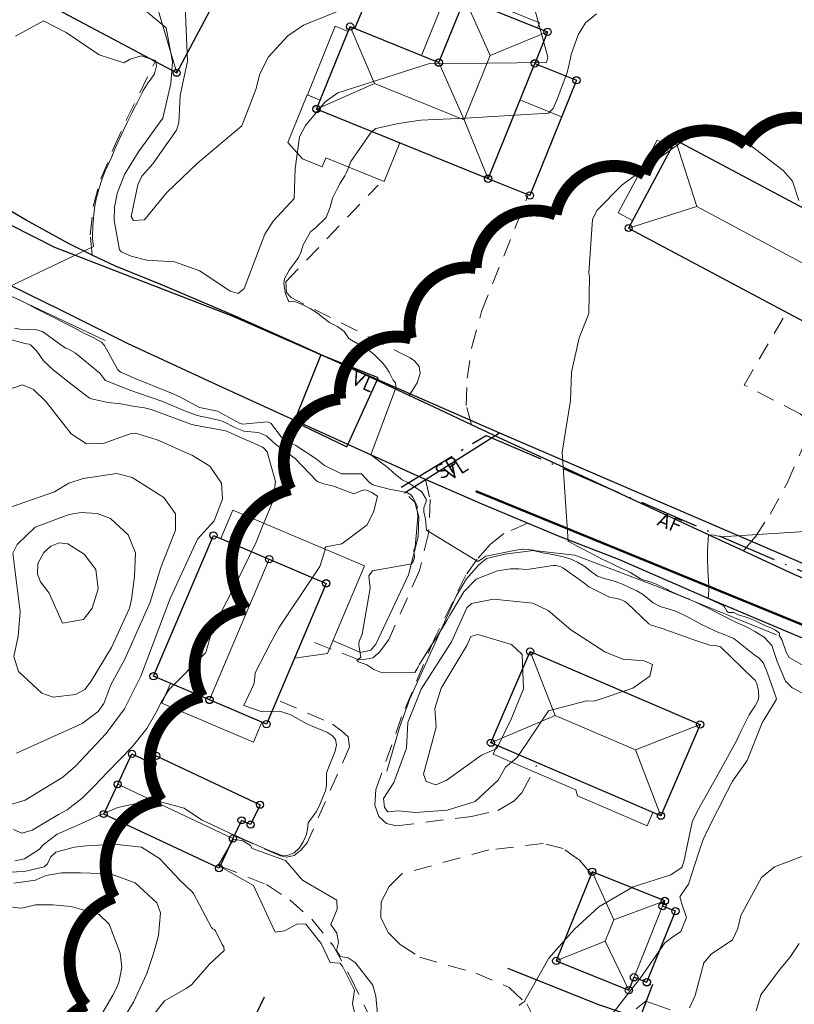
# Model space of a CAD drawing. Header units: metres. Extents: x 0 to 385757, y 0 to 6885278.
# Tile 33 of 108: x 308770 to 308835, y 6884101 to 6884184. Entities that reach past the tile are written whole.
import ezdxf

# ---------------------------------------------------------------- set-up
doc = ezdxf.new("R2010")
doc.units = ezdxf.units.M
for name, pattern in [('AvløpFelles', [7, 5, -1, 0, -1]), ('Spillvann', [7, 5, -0.9, 0.2, -0.9]), ('STVEGKANT', [2.5, 1.5, -1])]:
    doc.linetypes.add(name, pattern=pattern)
for name, color, linetype, lineweight in [('_Ny overvann', 253, 'Continuous', 50), ('K--DI---05041--TakoverbyggKant-OVERBYGG', 8, 'Continuous', 9), ('K--DI---05061--Veranda-HUSDIV', 8, 'Continuous', 9), ('K--DI---05080--Bygningslinje-HUSDIV', 8, 'Continuous', 9), ('K--DI---05081--Taksprang-HUSDIV', 8, 'Continuous', 9), ('K--DI---06002--MurLoddrett-STMUR', 8, 'STREK MED BDS208', 9), ('K--DI---07007--AnnetVegarealAvgrensning-STVEGKANT', 252, 'STVEGKANT', 20), ('K--DI---07018--Vegdekkekant-VKANT', 250, 'Continuous', 25), ('K--DI---08000--LednTraseseksjon-Avløp felles', 1, 'AvløpFelles', 25), ('K--DI---08000--LednTraseseksjon-Spillvann', 3, 'Spillvann', 25), ('K--DI---08000--LednTraseseksjon-Vann', 5, 'Continuous', 25), ('K--DI---Høydekurve-KURVE', 8, 'Continuous', 9), ('K--DI---Høydekurve-TKURVE', 7, 'Continuous', 20), ('K--DI---Mønelinje-HUSDIV', 8, 'Continuous', 9)]:
    doc.layers.add(name, color=color, linetype=linetype, lineweight=lineweight)
doc.layers.add('_Tiltak avløp Selje', color=1, linetype='Continuous', true_color=0xff0000)
doc.layers.add('K--DI---HUS_PRIKK', color=7, linetype='Continuous', true_color=0x000000)
for name, color, linetype in [('K--DI---', 7, 'Continuous'), ('K--DI---05009--TaksprangBunn', 9, 'Continuous'), ('K--DI---05014--Takkant-HUS_PRIKK', 8, 'Continuous'), ('K--DI---07535--FartsdemperAvgrensning', 9, 'Continuous'), ('K--DI---09111--KantUtsnitt', 9, 'Continuous'), ('K--DI---Gjerde', 9, 'Continuous'), ('K--DI---LednTraseseksjon-AF-Sosiinfo', 9, 'Continuous'), ('K--DI---LednTraseseksjon-SP-Sosiinfo', 9, 'Continuous'), ('K--DI---LednTraseseksjon-VL-Sosiinfo', 9, 'Continuous'), ('K--DI---VegAnnenAvgrensning', 9, 'Continuous')]:
    doc.layers.add(name, color=color, linetype=linetype)
doc.styles.add('Focus CAT', font='isocpeur.ttf')
doc.linetypes.add('STREK MED BDS208', pattern='A,3.5,[208,BDS.shx,S=128,R=0,X=0,Y=0]', length=3.5)

# ---------------------------------------------------------------- blocks, each defined once
blk = doc.blocks.new('BDS199')
at = {"layer": 'K--DI---'}
blk.add_circle((0, 0), 5, dxfattribs=at)

msp = doc.modelspace()

# ---------------------------------------------------------------- linework, layer by layer
at = {"layer": '_Ny overvann'}
msp.add_lwpolyline([(308808.6711, 6884144.1509), (308861.5072, 6884122.5599), (308880.395, 6884117.7653), (308912.1402, 6884117.6003), (308928.9253, 6884125.0507), (308974.2093, 6884066.774)], dxfattribs=at)
at = {"layer": '_Tiltak avløp Selje', "const_width": 1}
msp.add_lwpolyline([(308839.1449, 6884173.6197, 0.5205671), (308831.3096, 6884173.2348, 0.5205671), (308831.3096, 6884173.2348, 0.5205671), (308822.821, 6884170.7303, 0.5205671), (308822.821, 6884170.7303, 0.5205671), (308815.3634, 6884167.3619, 0.5205671), (308815.3634, 6884167.3619, 0.5205671), (308808.6541, 6884162.8756, 0.5205671), (308808.6541, 6884162.8756, 0.5205671), (308803.2152, 6884156.9737, 0.5205671), (308803.2152, 6884156.9737, 0.5205671), (308797.2828, 6884151.9067, 0.5205671), (308797.2828, 6884151.9067, 0.5205671), (308793.1004, 6884144.3207, 0.5205671), (308793.1004, 6884144.3207, 0.5205671), (308789.3248, 6884134.2883, 0.5205671), (308789.3248, 6884134.2883, 0.5205671), (308785.6943, 6884126.9418, 0.5205671), (308785.6943, 6884126.9418, 0.5205671), (308782.2602, 6884118.2379, 0.5205671), (308782.2602, 6884118.2379, 0.5205671), (308778.3174, 6884110.1002, 0.5205671), (308778.3174, 6884110.1002, 0.5205671), (308775.9432, 6884101.0695, 0.5205671), (308775.9432, 6884101.0695, 0.5205671), (308774.7164, 6884093.3238, 0.5205671)], format="xyb", dxfattribs=at)
at = {"layer": 'K--DI---05009--TaksprangBunn', "linetype": 'Continuous', "elevation": 31.54}
msp.add_lwpolyline([(308809.7, 6884170.36), (308813.62, 6884180.03)], dxfattribs=at)
at = {"layer": 'K--DI---05014--Takkant-HUS_PRIKK', "flags": 128}
for points, elevation in [([(308809.7, 6884170.36), (308795.31, 6884176.2), (308798.12, 6884183.11), (308805.57, 6884180.09), (308807.76, 6884185.48), (308814.69, 6884182.67), (308813.62, 6884180.03)], 34.54), ([(308813.62, 6884180.03), (308817.12, 6884178.61), (308813.2, 6884168.95), (308809.7, 6884170.36)], 31.54), ([(308821.49, 6884166.22), (308837.98, 6884157.43), (308841.91, 6884164.8), (308825.42, 6884173.6), (308821.49, 6884166.22)], 32.6), ([(308813.22, 6884130.71), (308827.48, 6884124.59), (308824.2, 6884116.95), (308809.94, 6884123.07), (308813.22, 6884130.71)], 36.13)]:
    msp.add_lwpolyline(points, dxfattribs=dict(at, elevation=elevation))
at = {"layer": 'K--DI---05014--Takkant-HUS_PRIKK'}
for points in [[(308771.13, 6884186.43, 35.13), (308770.9, 6884186, 35.13), (308783.58, 6884179.24, 35.13), (308787.98, 6884187.5, 35.13), (308782.6, 6884190.37, 35.13), (308783.21, 6884191.51, 34.58), (308776.4, 6884195.15, 34.58), (308775.79, 6884194, 35.13), (308775.3, 6884194.26, 35.13), (308774.76, 6884193.25, 35.13)], [(308781.64, 6884128.64, 36.26), (308786.66, 6884140.45, 36.26), (308791.34, 6884138.46, 39.05), (308796.12, 6884136.43, 36.16), (308791.11, 6884124.62, 36.16), (308786.33, 6884126.65, 39.05), (308781.64, 6884128.64, 36.26)], [(308789.78, 6884116.2, 34.81), (308789.02, 6884116.56, 34.81), (308788.3, 6884115.03, 35.42), (308787.13, 6884112.54, 34.32), (308777.46, 6884117.09, 34.32), (308778.63, 6884119.58, 35.42), (308779.83, 6884122.14, 34.4), (308781.55, 6884121.33, 34.4), (308781.86, 6884121.97, 34.14), (308790.57, 6884117.87, 34.14), (308789.78, 6884116.2, 34.81)], [(308824.34, 6884109.37, 32.98), (308824.52, 6884109.8, 32.98), (308818.43, 6884112.25, 32.98), (308815.42, 6884104.77, 32.98), (308821.5, 6884102.32, 32.98), (308821.94, 6884103.4, 32.98), (308823.01, 6884102.98, 32.5), (308825.41, 6884108.94, 32.5), (308824.34, 6884109.37, 32.98)]]:
    msp.add_polyline3d(points, dxfattribs=at)
at = {"layer": 'K--DI---05041--TakoverbyggKant-OVERBYGG', "elevation": 32.16, "flags": 128}
msp.add_lwpolyline([(308797.97, 6884182.7), (308796.88, 6884183.14), (308794.55, 6884177.38), (308795.62, 6884176.95), (308797.97, 6884182.7)], dxfattribs=at)
at = {"layer": 'K--DI---05061--Veranda-HUSDIV', "flags": 128}
for points, elevation in [([(308804.1, 6884180.69), (308805.57, 6884180.09), (308807.76, 6884185.48), (308813.83, 6884183.02), (308814, 6884183.43), (308806.45, 6884186.49), (308804.1, 6884180.69)], 32.06), ([(308800.97, 6884170.12), (308802.29, 6884173.37), (308795.31, 6884176.2), (308795.62, 6884176.95), (308794.52, 6884177.39), (308792.89, 6884173.39), (308794.13, 6884172.01), (308795.77, 6884171.34), (308796.08, 6884172.1), (308800.97, 6884170.12)], 32.86), ([(308812.37, 6884176.96), (308809.7, 6884170.36), (308813.2, 6884168.95), (308815.87, 6884175.54), (308812.37, 6884176.96)], 32.64), ([(308821.82, 6884166.85), (308820.62, 6884167.49), (308823.87, 6884173.58), (308825.07, 6884172.94), (308821.82, 6884166.85)], 30.02), ([(308787.28, 6884140.18), (308791.34, 6884138.46), (308796.12, 6884136.43), (308793.46, 6884130.17), (308796.23, 6884130.56), (308799.34, 6884137.89), (308788.3, 6884142.58), (308787.28, 6884140.18)], 34.79), ([(308783.05, 6884128.04), (308782.34, 6884126.38), (308790.03, 6884123.11), (308790.73, 6884124.78), (308783.05, 6884128.04)], 34.77), ([(308823.52, 6884117.23), (308823.04, 6884116.1), (308817.2, 6884118.61), (308817.05, 6884119.13), (308810.13, 6884122.1), (308810.45, 6884122.85), (308823.52, 6884117.23)], 34.66)]:
    msp.add_lwpolyline(points, dxfattribs=dict(at, elevation=elevation))
at = {"layer": 'K--DI---05080--Bygningslinje-HUSDIV', "elevation": 32.98, "flags": 128}
msp.add_lwpolyline([(308821.94, 6884103.4), (308824.34, 6884109.37)], dxfattribs=at)
at = {"layer": 'K--DI---05080--Bygningslinje-HUSDIV'}
for points in [[(308787.98, 6884187.5, 35.13), (308781.72, 6884185.54, 37.14), (308783.58, 6884179.24, 35.13)], [(308814.69, 6884182.67, 34.54), (308809.86, 6884180.69, 36.13), (308807.76, 6884185.48, 34.54)], [(308798.12, 6884183.11, 34.54), (308800.16, 6884178.34, 36.13), (308795.31, 6884176.2, 34.54)], [(308809.7, 6884170.36, 34.54), (308807.68, 6884175.29, 36.13), (308805.57, 6884180.09, 34.54)], [(308825.42, 6884173.6, 32.6), (308827.21, 6884168.02, 34.37), (308821.49, 6884166.22, 32.6)], [(308813.22, 6884130.71, 36.13), (308815.32, 6884125.36, 38.02), (308809.94, 6884123.07, 36.13)], [(308824.2, 6884116.95, 36.13), (308822.05, 6884122.47, 38.02), (308827.48, 6884124.59, 36.13)], [(308824.52, 6884109.8, 32.98), (308820.26, 6884108.23, 34.4), (308818.43, 6884112.25, 32.98)], [(308815.42, 6884104.77, 32.98), (308819.53, 6884106.42, 34.4), (308821.5, 6884102.32, 32.98)]]:
    msp.add_polyline3d(points, dxfattribs=at)
at = {"layer": 'K--DI---05081--Taksprang-HUSDIV', "elevation": 34.54, "flags": 128}
msp.add_lwpolyline([(308813.62, 6884180.03), (308809.7, 6884170.36)], dxfattribs=at)
at = {"layer": 'K--DI---06002--MurLoddrett-STMUR'}
for points in [[(308777.58, 6884156.78, 30.87), (308770.06, 6884160.33, 31.02), (308767.36, 6884161.44, 31.14), (308765.75, 6884161.75, 31.18), (308764, 6884161.79, 31.23), (308762.4, 6884161.55, 31.3), (308760.33, 6884161.1, 31.36)], [(308796.68, 6884131.63, 31.95), (308799.01, 6884130.63, 31.77), (308799.85, 6884130.83, 31.7), (308800.28, 6884131.32, 31.72), (308803.02, 6884137.14, 31.38), (308803.83, 6884140.34, 31.25), (308803.89, 6884142.01, 31.24), (308803.55, 6884143.23, 31.37), (308803.06, 6884143.72, 31.44)], [(308833.9, 6884132.12, 28.64), (308823.82, 6884136.19, 29.16), (308816.97, 6884138.8, 29.57), (308813.52, 6884139.18, 30.01), (308811.09, 6884138.88, 30.27), (308809.56, 6884138.52, 30.46), (308808.93, 6884137.98, 30.63)], [(308808.93, 6884137.98, 30.63), (308807.88, 6884136.82, 30.96), (308807.04, 6884135.4, 31.25), (308805, 6884130.87, 31.69), (308803.14, 6884126.76, 32.04), (308802.27, 6884124.35, 32.28), (308801.2, 6884120.69, 32.32)]]:
    msp.add_polyline3d(points, dxfattribs=at)
at = {"layer": 'K--DI---07007--AnnetVegarealAvgrensning-STVEGKANT'}
for points in [[(308776.5, 6884163.96, 29.91), (308776.33, 6884165.64, 29.92), (308776.57, 6884168.04, 29.96), (308777.22, 6884170.34, 29.96), (308778.3, 6884172.96, 29.95), (308779.37, 6884175.31, 29.95), (308781.75, 6884180.14, 29.95)], [(308803.07, 6884152.19, 29.9), (308803.76, 6884153.24, 29.87), (308803.99, 6884154.02, 29.86), (308803.93, 6884154.61, 29.86), (308803.52, 6884155.08, 29.86), (308803.17, 6884155.33, 29.86), (308793.19, 6884160.39, 29.91), (308792.78, 6884160.83, 29.91), (308792.73, 6884161.71, 29.91), (308800.47, 6884169.81, 29.59)], [(308808.31, 6884149.73, 29.48), (308807.87, 6884151.34, 29.48), (308807.94, 6884153.64, 29.41), (308808.34, 6884156.25, 29.42), (308809.15, 6884159.23, 29.42), (308813.07, 6884169, 29.32)], [(308831.11, 6884139.15, 27.78), (308832.09, 6884140.3, 27.92), (308833.37, 6884142.24, 28.02), (308834.78, 6884144.82, 28.14), (308836.64, 6884149.09, 28.51), (308836.61, 6884149.81, 28.67), (308836.36, 6884150.24, 28.7), (308835.87, 6884150.65, 28.71), (308831.19, 6884153.05, 28.81), (308834.73, 6884159.16, 28.79)], [(308804.46, 6884145.14, 29.68), (308804.85, 6884143.45, 29.67), (308804.71, 6884140.61, 29.76), (308803.94, 6884137.5, 29.88), (308801.38, 6884131.72, 30.38), (308800.6, 6884130.66, 30.56), (308800.04, 6884130.18, 30.85), (308799.42, 6884130.07, 30.97), (308798.86, 6884130.02, 30.98), (308795, 6884131.52, 31.07)], [(308813, 6884141.49, 29.16), (308811.02, 6884140.6, 29.25), (308809.86, 6884139.68, 29.33), (308808.79, 6884138.45, 29.41), (308807.84, 6884137.12, 29.53), (308805.26, 6884131.92, 30.2), (308802.45, 6884125.25, 31.17), (308800.28, 6884119.14, 31.57), (308800.19, 6884117.82, 31.67), (308800.53, 6884116.89, 31.76), (308801.19, 6884116.29, 31.77), (308801.99, 6884116.09, 31.79), (308808.3, 6884116.89, 31.63), (308810.51, 6884117.38, 31.49), (308811.82, 6884118.14, 31.38), (308812.52, 6884118.86, 31.3), (308813.75, 6884121.15, 31.16)], [(308792.25, 6884126.56, 31.54), (308796.66, 6884124.63, 31.58), (308797.41, 6884124.07, 31.62), (308797.95, 6884123.56, 31.62), (308798.08, 6884122.72, 31.62), (308794.53, 6884114.68, 31.85), (308793.98, 6884114.07, 31.91), (308793.42, 6884113.61, 31.96), (308792.81, 6884113.48, 31.99), (308792.29, 6884113.59, 31.99), (308788.41, 6884115.26, 31.99)], [(308818.35, 6884112.07, 31.17), (308817.36, 6884113.23, 31.16), (308816, 6884114.19, 31.14), (308814.32, 6884114.61, 31.07), (308809.77, 6884114.08, 31.1), (308802.46, 6884112.07, 31.35), (308801.39, 6884111.02, 31.56), (308800.74, 6884109.73, 31.6), (308800.7, 6884108.41, 31.61), (308801.33, 6884107.16, 31.66), (308802.32, 6884106.16, 31.75), (308803.97, 6884105.08, 31.75), (308808.66, 6884103.75, 31.55), (308811.47, 6884102.55, 31.3), (308812.94, 6884101.17, 30.96), (308814.08, 6884098.87, 30.38), (308814.64, 6884095.76, 29.94), (308814.65, 6884091.17, 29.34), (308813.91, 6884083.28, 29.34)], [(308787.22, 6884112.73, 32.04), (308791.11, 6884111.18, 32.08), (308793.06, 6884109.89, 32.1), (308794.92, 6884108.26, 32.09), (308796.7, 6884106.06, 32.09), (308798.21, 6884103.31, 32.08), (308799.72, 6884100.21, 32.07), (308800.04, 6884098.8, 31.99), (308800.17, 6884097.27, 32), (308800.06, 6884096.55, 32)]]:
    msp.add_polyline3d(points, dxfattribs=at)
at = {"layer": 'K--DI---07018--Vegdekkekant-VKANT'}
for points in [[(308803.07, 6884152.19, 29.9), (308799.4, 6884153.91, 30.22), (308794.06, 6884156.35, 30.37), (308788.23, 6884158.93, 30.37), (308782.39, 6884161.43, 30.37), (308778.45, 6884163.02, 30.04), (308776.5, 6884163.96, 29.91)], [(308804.46, 6884145.14, 29.68), (308804.07, 6884145.3, 29.71), (308798.19, 6884147.97, 30.11), (308792.25, 6884150.65, 30.34), (308786.99, 6884153.05, 30.37), (308779.45, 6884156.54, 30.4), (308773.91, 6884159.3, 30.3), (308769.64, 6884161.4, 29.93)], [(308831.11, 6884139.15, 27.78), (308829.64, 6884139.82, 27.88), (308822.48, 6884143.16, 28.47), (308816.05, 6884146.14, 28.91), (308811, 6884148.47, 29.28), (308808.31, 6884149.73, 29.48)], [(308874.21, 6884119.46, 23.84), (308872.99, 6884119.74, 23.92), (308866.25, 6884121.39, 24.5), (308860.37, 6884122.77, 25.14), (308854.9, 6884124.45, 25.77), (308848.87, 6884126.61, 26.33), (308842.37, 6884129.2, 26.75), (308835.41, 6884132.12, 27.34), (308827.85, 6884135.3, 28.03), (308820.67, 6884138.43, 28.47), (308815.61, 6884140.4, 29.01), (308813, 6884141.49, 29.16)]]:
    msp.add_polyline3d(points, dxfattribs=at)
at = {"layer": 'K--DI---07535--FartsdemperAvgrensning'}
msp.add_polyline3d([(308795.6694, 6884155.6002, 30.35), (308793.4394, 6884149.9902, 30.5), (308797.8394, 6884147.8902, 30.32), (308800.4794, 6884153.6602, 30.2), (308795.6694, 6884155.6002, 30.35)], dxfattribs=at)
at = {"layer": 'K--DI---07535--FartsdemperAvgrensning', "linetype": 'Continuous'}
msp.add_polyline3d([(308795.67, 6884155.6, 30.35), (308793.44, 6884149.99, 30.5), (308797.84, 6884147.89, 30.32), (308800.48, 6884153.66, 30.2), (308795.67, 6884155.6, 30.35)], dxfattribs=at)
at = {"layer": 'K--DI---08000--LednTraseseksjon-Avløp felles'}
msp.add_lwpolyline([(308809.53, 6884148.84), (308840.8, 6884135.38)], dxfattribs=at)
at = {"layer": 'K--DI---08000--LednTraseseksjon-Spillvann'}
msp.add_polyline3d([(308802.41, 6884144.5, 30.45), (308809.53, 6884148.84, 29.74)], dxfattribs=at)
at = {"layer": 'K--DI---08000--LednTraseseksjon-Vann'}
for points in [[(308751.67, 6884184.31), (308754, 6884179.98), (308757.01, 6884175.35), (308760.08, 6884172.18), (308765.74, 6884168.46), (308773.34, 6884164.63), (308788.29, 6884158.83)], [(308788.29, 6884158.83), (308810.66, 6884149.05)], [(308802.68, 6884144.03), (308810.66, 6884149.05)], [(308810.66, 6884149.05), (308862.96, 6884126.54), (308876.2, 6884122.72), (308888.9, 6884119.81), (308904.91, 6884118.09), (308922.43, 6884121.29), (308930.72, 6884125.51), (308932.54, 6884127.23)]]:
    msp.add_lwpolyline(points, dxfattribs=at)
at = {"layer": 'K--DI---09111--KantUtsnitt', "linetype": 'Continuous'}
for points in [[(308776.5, 6884163.96, 29.91), (308774.55, 6884164.9, 29.78), (308770.95, 6884166.87, 29.77), (308766.93, 6884169.24, 29.58), (308763.82, 6884171.11, 29.35), (308762.5, 6884172, 29.22)], [(308803.07, 6884152.19, 29.9), (308799.4, 6884153.91, 30.22), (308794.06, 6884156.35, 30.37), (308788.23, 6884158.93, 30.37), (308782.39, 6884161.43, 30.37), (308778.45, 6884163.02, 30.04), (308776.5, 6884163.96, 29.91)], [(308804.46, 6884145.14, 29.68), (308804.07, 6884145.3, 29.71), (308798.19, 6884147.97, 30.11), (308792.25, 6884150.65, 30.34), (308786.99, 6884153.05, 30.37), (308779.45, 6884156.54, 30.4), (308773.91, 6884159.3, 30.3), (308769.64, 6884161.4, 29.93)], [(308808.31, 6884149.73, 29.48), (308805.59, 6884151.01, 29.68), (308803.07, 6884152.19, 29.9)], [(308831.11, 6884139.15, 27.78), (308829.64, 6884139.82, 27.88), (308822.48, 6884143.16, 28.47), (308816.05, 6884146.14, 28.91), (308811, 6884148.47, 29.28), (308808.31, 6884149.73, 29.48)], [(308813, 6884141.49, 29.16), (308809.2, 6884143.06, 29.37), (308804.46, 6884145.14, 29.68)], [(308874.21, 6884119.46, 23.84), (308872.99, 6884119.74, 23.92), (308866.25, 6884121.39, 24.5), (308860.37, 6884122.77, 25.14), (308854.9, 6884124.45, 25.77), (308848.87, 6884126.61, 26.33), (308842.37, 6884129.2, 26.75), (308835.41, 6884132.12, 27.34), (308827.85, 6884135.3, 28.03), (308820.67, 6884138.43, 28.47), (308815.61, 6884140.4, 29.01), (308813, 6884141.49, 29.16)], [(308831.11, 6884139.15, 27.78), (308835.34, 6884137.21, 27.48), (308836.41, 6884136.76, 27.42)]]:
    msp.add_polyline3d(points, dxfattribs=at)
at = {"layer": 'K--DI---Gjerde', "linetype": 'Continuous'}
for points in [[(308798.53, 6884182.94, 33.01), (308800.84, 6884188.48, 32.92)], [(308811.33, 6884104.16, 32.15), (308818.95, 6884101.11, 31.55), (308822.43, 6884099.94, 30.35), (308823.53, 6884102.81, 30.42)], [(308791.56, 6884086.86, 31.55), (308784.49, 6884088.31, 31.94), (308785.94, 6884091.35, 32.79), (308790.95, 6884101.75, 33.05)]]:
    msp.add_polyline3d(points, dxfattribs=at)
at = {"layer": 'K--DI---Høydekurve-KURVE', "flags": 128}
for points, elevation in [([(308799.43, 6884185.36), (308794.23, 6884183.24), (308792.91, 6884182.35), (308791.27, 6884180.57), (308790.55, 6884179.14), (308790.22, 6884177.83), (308789.05, 6884174.79), (308785.32, 6884171.65), (308782.73, 6884169.18), (308780.87, 6884166.92), (308779.96, 6884166.85), (308779.77, 6884167.18), (308780.31, 6884169.83), (308780.65, 6884170.57), (308781.58, 6884171.61), (308783.57, 6884174.43), (308783.76, 6884175.03), (308783.88, 6884177.34), (308784.48, 6884180.2), (308784.18, 6884187.53)], 32), ([(308813.45, 6884185.17), (308814.72, 6884180.55), (308814.6, 6884180.1), (308804.69, 6884179.98), (308797.09, 6884177.57), (308796.02, 6884176.79), (308794.37, 6884174.81), (308793.89, 6884173.86), (308793.53, 6884171.2), (308793.42, 6884168.7), (308791.66, 6884166.81), (308790.98, 6884165.71), (308789.25, 6884161.15), (308788.73, 6884160.73), (308788.07, 6884160.94), (308785.51, 6884162.62), (308783.39, 6884163.4), (308781.08, 6884163.53), (308779.76, 6884163.86), (308778.95, 6884164.22), (308778.78, 6884164.39), (308778.33, 6884166.86), (308778.36, 6884167.96), (308778.6, 6884169.12), (308779.21, 6884170.71), (308780.39, 6884172.62), (308782.42, 6884175.43), (308783.1, 6884178.34), (308783.23, 6884180.17), (308782.69, 6884183), (308779.6, 6884185.6)], 31), ([(308835.76, 6884168.54), (308835.22, 6884170.15), (308834.45, 6884171.04), (308831.44, 6884173.36), (308829.19, 6884174.51), (308828.26, 6884174.45), (308825.97, 6884173.48), (308820.95, 6884169.83), (308818.82, 6884167.68), (308818.47, 6884166.94), (308818.16, 6884162.47), (308818.2, 6884162.14), (308818.16, 6884159.05), (308817.33, 6884157.01), (308816.69, 6884154.15), (308816.61, 6884151.77), (308815.9, 6884147.44), (308816.42, 6884139.95), (308816.52, 6884139.9), (308817.22, 6884139.52), (308817.78, 6884139.23), (308818.03, 6884139.1), (308818.53, 6884138.85), (308818.85, 6884138.68), (308819.28, 6884138.47), (308819.68, 6884138.27), (308820.05, 6884138.09), (308820.5, 6884137.87), (308820.84, 6884137.71), (308821.36, 6884137.47), (308821.65, 6884137.33), (308822.18, 6884137.01), (308822.47, 6884136.81), (308822.84, 6884136.67), (308823.02, 6884136.63), (308823.74, 6884136.39), (308823.9, 6884136.31), (308824.68, 6884135.95), (308824.78, 6884135.88), (308824.91, 6884135.8), (308825.57, 6884135.52), (308825.67, 6884135.48), (308826.56, 6884135.1), (308826.58, 6884135.09), (308826.94, 6884134.93), (308827.45, 6884134.68), (308828.26, 6884134.28), (308828.54, 6884134.14), (308829.35, 6884133.74), (308830.04, 6884133.39), (308830.64, 6884133.09), (308831.23, 6884132.83), (308831.67, 6884132.62), (308832.06, 6884132.39), (308832.85, 6884131.93), (308833.49, 6884131.21), (308833.95, 6884129.87), (308834.65, 6884128.24), (308835.21, 6884127.67), (308836.17, 6884127.16)], 29), ([(308770.07, 6884160.34), (308770.9, 6884159.94), (308771.7, 6884159.51), (308772.48, 6884159.11), (308772.54, 6884159.09)], 31), ([(308772.54, 6884159.09), (308773.34, 6884158.69), (308773.43, 6884158.64), (308774.24, 6884158.23), (308775.03, 6884157.82), (308775.8, 6884157.42), (308776.56, 6884157.04), (308777.27, 6884156.65), (308777.52, 6884156.38), (308778.65, 6884154.33), (308778.86, 6884154.13), (308779.6, 6884153.82), (308779.83, 6884153.73), (308783.15, 6884152.39), (308783.84, 6884152.06), (308785.49, 6884151.18), (308785.92, 6884151.08), (308787.01, 6884150.86), (308788.84, 6884149.87), (308789.09, 6884149.79), (308791.19, 6884149.96), (308791.47, 6884149.85), (308792.33, 6884148.71), (308792.69, 6884148.43), (308793.58, 6884148), (308795.28, 6884146.86), (308795.97, 6884146.3), (308797.4, 6884145.6), (308798.43, 6884145.61), (308799.08, 6884145.6), (308799.72, 6884144.91), (308800.04, 6884144.69), (308801.41, 6884144.33), (308802.87, 6884144.04), (308803.22, 6884143.84), (308803.38, 6884143.65), (308803.75, 6884142.93), (308803.74, 6884142.74), (308803.73, 6884142.62), (308803.79, 6884142.37), (308803.82, 6884142), (308803.59, 6884139.47), (308803.46, 6884139.22), (308803.51, 6884138.97), (308803.53, 6884138.61), (308803.41, 6884138.26), (308803.28, 6884138.07), (308800.01, 6884137.48), (308799.69, 6884137.05), (308799.8, 6884136.04), (308799.14, 6884132.18), (308798.89, 6884131.59), (308798.85, 6884131.28), (308799.02, 6884130.22), (308798.79, 6884130.06), (308798.69, 6884130.02), (308798.8, 6884129.86), (308798.92, 6884129.83), (308799.52, 6884129.59), (308800.11, 6884129.21), (308800.82, 6884128.94), (308803.56, 6884128.95), (308803.81, 6884129.38), (308803.95, 6884129.65), (308804.99, 6884131.3), (308805.33, 6884131.83), (308806.25, 6884133.32), (308806.49, 6884133.77), (308807.67, 6884135.72), (308808.7, 6884136.78), (308810.49, 6884137.48), (308811.57, 6884137.64), (308811.94, 6884137.65), (308812.28, 6884137.64), (308812.58, 6884137.63), (308812.84, 6884137.6), (308813.15, 6884137.61), (308815.15, 6884137.93), (308815.38, 6884137.92), (308815.61, 6884137.87), (308815.8, 6884137.82), (308815.97, 6884137.73), (308817.81, 6884136.41), (308818, 6884136.24), (308818.15, 6884136.13), (308818.31, 6884136.05), (308819.87, 6884135.27), (308820.49, 6884135.16), (308820.73, 6884135.11), (308820.95, 6884135.01), (308821.16, 6884134.91), (308821.34, 6884134.79), (308823.19, 6884133.04), (308823.38, 6884132.92), (308824.31, 6884132.65), (308826.79, 6884131.75), (308828.29, 6884131.26), (308828.76, 6884131.23), (308829.18, 6884131.12), (308831.94, 6884128.45), (308832.05, 6884128.37), (308832.14, 6884128.26), (308832.21, 6884128.08), (308832.34, 6884127.59), (308832.41, 6884126.94), (308832.36, 6884126.64), (308832.09, 6884126.15), (308831.6, 6884125.4), (308830.9, 6884124), (308830.57, 6884123.27), (308830.38, 6884122.92), (308829.03, 6884120.5), (308827.39, 6884117.56), (308826.92, 6884116.68), (308826.82, 6884116.41), (308826.12, 6884113.09), (308825.99, 6884112.68), (308825.97, 6884112.62), (308825.03, 6884111.99), (308821.87, 6884110.98), (308819, 6884109.31), (308816.95, 6884107.43), (308814.8, 6884105), (308812.79, 6884101.45), (308812.76, 6884101.34), (308812.67, 6884101.32), (308812.54, 6884101.23), (308812.3, 6884101.03)], 31), ([(308769.97, 6884157.83), (308770.42, 6884157.74), (308771.82, 6884157.7), (308772.31, 6884157.55), (308774.07, 6884156.3), (308774.29, 6884156.16), (308774.5, 6884156.06), (308774.71, 6884155.95), (308774.9, 6884155.85), (308775.08, 6884155.74), (308777.14, 6884154.04), (308777.54, 6884153.5), (308777.61, 6884153.43), (308779.74, 6884152.59), (308780.38, 6884152.38), (308782.32, 6884151.71), (308784.33, 6884150.88), (308785.31, 6884150.49), (308786.76, 6884150.19), (308787.43, 6884150.02), (308788.5, 6884149.46), (308789.22, 6884149.19), (308790.42, 6884149.09), (308791.1, 6884148.8), (308791.66, 6884148.27), (308792.72, 6884147.43), (308793.01, 6884147.26), (308793.51, 6884146.89), (308795.35, 6884144.98), (308795.88, 6884144.77), (308796.66, 6884144.62), (308798.44, 6884143.94), (308799.26, 6884144.28), (308799.5, 6884144.23), (308799.95, 6884144.04), (308800.42, 6884143.75), (308800.12, 6884142.47), (308799.56, 6884141.33), (308797.42, 6884139.75), (308796.08, 6884139.49), (308796.01, 6884139.41), (308796.02, 6884139.23), (308795.6, 6884137.84), (308795.02, 6884137.01), (308792.16, 6884132.7), (308791.48, 6884131.47), (308790.17, 6884128.92), (308790.1, 6884128.28), (308790.05, 6884127.98), (308789.22, 6884126.2), (308790.75, 6884125.65), (308792.19, 6884125.7), (308792.39, 6884125.66), (308792.63, 6884125.58), (308793.1, 6884125.42), (308794.45, 6884124.69), (308794.94, 6884124.45), (308795.41, 6884124.26), (308795.75, 6884124.13), (308796.22, 6884123.92), (308796.66, 6884123.64), (308796.91, 6884123.35), (308796.99, 6884122.9), (308796.87, 6884122.36), (308796.66, 6884121.79), (308796.42, 6884121.28), (308796.14, 6884120.51), (308796.15, 6884119.5), (308796.06, 6884119.04), (308795.82, 6884118.44), (308795.56, 6884117.8), (308795.28, 6884117.28), (308794.62, 6884116.35), (308794.54, 6884115.81), (308794.46, 6884115.36), (308794.19, 6884114.76), (308793.87, 6884114.26), (308793.43, 6884113.84), (308792.87, 6884113.6), (308792.34, 6884113.65), (308791.56, 6884113.95), (308791.52, 6884113.96), (308790.76, 6884114.29), (308790, 6884114.62), (308789.24, 6884114.95), (308788.5, 6884115.28), (308788.4, 6884115.31), (308785.66, 6884116.6), (308784.21, 6884117.59), (308781.62, 6884118.28), (308778.65, 6884117.64), (308776.98, 6884116.94), (308775.86, 6884116.41), (308773.54, 6884115.41), (308772.37, 6884114.52), (308772.07, 6884114.15), (308770.8, 6884113.34), (308770.01, 6884113.17)], 32), ([(308769.42, 6884156.94), (308770.84, 6884156.54)], 33), ([(308770.84, 6884156.54), (308771.19, 6884156.48), (308771.31, 6884156.44), (308771.86, 6884155.91), (308772.41, 6884155.1), (308773.21, 6884154.32), (308774.8, 6884153.07), (308776.28, 6884151.96), (308776.42, 6884151.89), (308777.79, 6884151.6), (308778.9, 6884151.48), (308779.9, 6884151.29), (308780.89, 6884151.14), (308781.45, 6884151.01), (308784.77, 6884149.79), (308785.1, 6884149.69), (308787.66, 6884149.22), (308787.85, 6884149.17), (308788.14, 6884149.03), (308789.37, 6884148.45), (308789.74, 6884148.32), (308790.77, 6884147.86), (308790.9, 6884147.76), (308791.16, 6884147.45), (308791.51, 6884146.26), (308791.86, 6884144.97), (308791.65, 6884143.3), (308790.93, 6884141.55), (308790.67, 6884140.95), (308790.24, 6884139.89), (308788.57, 6884136.45), (308787.01, 6884133.44), (308786.47, 6884132.23), (308786.05, 6884130.72), (308785.99, 6884130.6), (308782.91, 6884127.51), (308782.3, 6884126.5), (308781.84, 6884125.57), (308781.08, 6884124.27), (308779.85, 6884122.72), (308777.77, 6884120.61), (308776.68, 6884119.44), (308775.66, 6884118.43), (308774.39, 6884117.45), (308773.66, 6884117.04), (308771.6, 6884115.82), (308771.48, 6884115.74), (308770.59, 6884115.48), (308769.89, 6884115.8)], 33), ([(308768.32, 6884152.32), (308770.66, 6884153.07), (308771.57, 6884152.67), (308772.63, 6884151.65), (308774.74, 6884148.96), (308776.01, 6884148.13), (308777.41, 6884148.16), (308779.67, 6884148.98), (308780.13, 6884149.02), (308781.95, 6884148.45), (308784.91, 6884147.14), (308786.37, 6884146.26)], 34), ([(308786.37, 6884146.26), (308787.33, 6884144.82), (308787.42, 6884143.5), (308786.71, 6884141.66), (308785.32, 6884140.13), (308783.04, 6884135.17), (308780.57, 6884128.65), (308779.2, 6884125.92), (308777.66, 6884123.84), (308775.1, 6884121.09), (308774.03, 6884120.17), (308770.86, 6884118.26), (308769.27, 6884117.78)], 34), ([(308776.91, 6884142.29), (308778.04, 6884141.87), (308779.52, 6884140.51), (308780.13, 6884138.98), (308780.04, 6884137), (308779.8, 6884135.09), (308779.61, 6884134.34), (308778.11, 6884131.05), (308776.35, 6884128.14), (308775.87, 6884127.54), (308775.1, 6884127.11), (308773.23, 6884126.88), (308772.27, 6884127.23), (308770.3, 6884129.03), (308769.92, 6884130.3), (308770.27, 6884131.99), (308770.46, 6884134.04), (308769.83, 6884138.96), (308770.21, 6884139.68), (308771.71, 6884141.15), (308774.55, 6884142.21), (308775.56, 6884142.36), (308776.91, 6884142.29)], 36), ([(308837.59, 6884140.86), (308829.25, 6884140.32), (308828.66, 6884140.46), (308828.19, 6884140.5), (308828.09, 6884139.22), (308828.09, 6884138.56), (308828.13, 6884137.5), (308828.21, 6884136.2), (308828.21, 6884135.9), (308828.17, 6884135.17), (308828.68, 6884134.92), (308829.41, 6884134.56), (308829.49, 6884134.48), (308829.73, 6884134.1), (308829.82, 6884134.01), (308829.87, 6884133.99), (308830.32, 6884133.99), (308830.63, 6884133.81), (308830.75, 6884133.75), (308831.19, 6884133.66), (308831.78, 6884133.44), (308832.06, 6884133.31), (308832.59, 6884133.06), (308832.92, 6884132.91), (308833.42, 6884132.69), (308833.81, 6884132.51), (308834.13, 6884132.24), (308834.11, 6884132.06), (308834.34, 6884131.71), (308834.71, 6884130.65), (308834.95, 6884130.21), (308836.53, 6884129.33)], 28), ([(308774.45, 6884139.73), (308775.83, 6884138.87), (308776.81, 6884137.58), (308776.98, 6884135.97), (308776.5, 6884134.36), (308775.75, 6884133.41), (308773.99, 6884133.1), (308772.89, 6884135.61), (308772.15, 6884136.55), (308771.91, 6884137.19), (308771.94, 6884138.09), (308772.43, 6884139.02), (308773.03, 6884139.56), (308773.73, 6884139.82), (308774.45, 6884139.73)], 37), ([(308822.79, 6884129.94), (308823.48, 6884129.64), (308823.26, 6884128.64), (308821.85, 6884127.64), (308818.59, 6884126.55), (308817.94, 6884126.58), (308814.77, 6884125.73), (308812.14, 6884121.84), (308811.17, 6884121.03), (308810.55, 6884119.93), (308808.62, 6884118.14), (308806.26, 6884117.4), (308803.62, 6884117.21), (308802.15, 6884117.35), (308801.3, 6884117.27), (308801, 6884117.64), (308800.92, 6884118.39), (308801.78, 6884119.72), (308802.86, 6884122.6), (308802.98, 6884124.76), (308804.09, 6884127.56), (308806.64, 6884131.52), (308807.93, 6884134.39), (308808.3, 6884134.74), (308810.16, 6884135.11), (308813.45, 6884134.78), (308814.75, 6884134.14), (308816.65, 6884132.53), (308819.48, 6884130.68), (308820.99, 6884130.08), (308822.79, 6884129.94)], 32), ([(308807.91, 6884131.22), (308808.26, 6884131.97), (308808.83, 6884132.14), (308811.66, 6884131.31), (308812.57, 6884130.46), (308812.67, 6884127.59), (308811.64, 6884125.03), (308810.42, 6884122.58), (308809.16, 6884122.02), (308806.17, 6884119.89), (308805.32, 6884119.55), (308804.51, 6884119.83), (308804.27, 6884120.43), (308805.33, 6884124.36), (308805.24, 6884125.93), (308805.75, 6884127.63), (308807.91, 6884131.22)], 33), ([(308781.56, 6884100.15), (308782.57, 6884101.44), (308784.38, 6884102.47), (308784.82, 6884102.78), (308786.34, 6884104.51), (308787.56, 6884105.66), (308787.52, 6884105.94), (308787.38, 6884106.16), (308786.84, 6884107.3), (308786.75, 6884107.4), (308786.62, 6884107.46), (308786.51, 6884107.58), (308785, 6884110.42), (308784.87, 6884110.57), (308783.85, 6884111.53), (308782.13, 6884113.35), (308780.62, 6884114.31), (308778.6, 6884114.53), (308776.24, 6884114.45), (308774.99, 6884114.32), (308773.43, 6884113.88), (308773, 6884113.46), (308772.74, 6884112.92), (308772.45, 6884112.66), (308770.93, 6884112.31), (308769.75, 6884112.22)], 31), ([(308798.5, 6884100.44), (308798.33, 6884101.17), (308798.48, 6884102.31), (308797.49, 6884104.34), (308797.27, 6884104.58), (308796.46, 6884104.65), (308795.71, 6884106.24), (308794.4, 6884107.85), (308793.72, 6884107.87), (308792.62, 6884107.3), (308791.84, 6884107.19), (308790.01, 6884111.1), (308787.07, 6884112.76), (308788.34, 6884114.97)], 32), ([(308788.34, 6884114.97), (308789.14, 6884114.85), (308789.77, 6884114.44), (308789.9, 6884114.19), (308792.7, 6884113.19), (308794.13, 6884111.55), (308797.01, 6884109.87), (308797.04, 6884109.12), (308796.51, 6884107.83), (308797, 6884107.11), (308797.16, 6884106.33), (308796.99, 6884105.66), (308797.29, 6884105.14), (308797.97, 6884105.02), (308798.54, 6884104.64), (308800.02, 6884102.73), (308800.29, 6884101.83), (308800.42, 6884100.31)], 32), ([(308836.75, 6884113.81), (308833.71, 6884112.65), (308832.63, 6884111.78), (308830.9, 6884108.57), (308830.66, 6884107.5), (308830.2, 6884106.54), (308828.41, 6884105.35), (308827.8, 6884104.61), (308827.08, 6884101.88), (308826.59, 6884100.85)], 29), ([(308777.36, 6884100.42), (308778.21, 6884101.91), (308778.49, 6884102.42), (308778.72, 6884102.97), (308778.98, 6884104.22), (308778.83, 6884105.42), (308778.52, 6884106.23), (308777.91, 6884107.85), (308777.08, 6884108.66), (308774.73, 6884109.33), (308773.2, 6884109.48), (308771.75, 6884109.48), (308770.7, 6884109.23), (308770.45, 6884109.2), (308769.26, 6884109.36)], 29), ([(308835.78, 6884106.24), (308835.02, 6884105.06), (308834.13, 6884104.02), (308832.58, 6884101.94), (308832.19, 6884100.6)], 28), ([(308824.96, 6884100.68), (308822.94, 6884101.4), (308822.11, 6884100.75)], 29)]:
    msp.add_lwpolyline(points, dxfattribs=dict(at, elevation=elevation))
at = {"layer": 'K--DI---Høydekurve-TKURVE', "flags": 128}
for points, elevation in [([(308818.79, 6884184.19), (308817.86, 6884183.44), (308817.26, 6884182.42), (308816.66, 6884180.78), (308816.46, 6884179.81), (308816.31, 6884179.17), (308815.5, 6884177.02), (308815.15, 6884176.23), (308814.78, 6884175.85), (308807.81, 6884175.42), (308804.05, 6884175.27), (308803.1, 6884175.13), (308802.19, 6884175), (308800.29, 6884174.56), (308799.88, 6884174.26), (308798.2, 6884171.79), (308797.82, 6884170.88), (308797.69, 6884170.59), (308797.5, 6884170.3), (308797.29, 6884169.97), (308797.08, 6884169.57), (308796.66, 6884168.72), (308796.45, 6884167.96), (308796.12, 6884167.1), (308795.24, 6884166.28), (308794.8, 6884165.9), (308794.18, 6884164.82), (308794, 6884164.17), (308793.81, 6884163.75), (308793.43, 6884163.25), (308793.02, 6884162.7), (308792.61, 6884161.97), (308792.56, 6884161.59), (308792.68, 6884160.83), (308792.8, 6884160.5), (308792.98, 6884160.02), (308793.24, 6884160.07), (308793.4, 6884160.08), (308794.04, 6884159.85), (308794.78, 6884159.47), (308795.39, 6884159.08), (308795.7, 6884158.82), (308796.39, 6884158.31), (308797.07, 6884157.96), (308797.62, 6884157.54), (308797.84, 6884157.21), (308798.02, 6884156.96), (308798.23, 6884156.82), (308798.78, 6884156.51), (308799.3, 6884156.21), (308799.8, 6884155.9), (308800.19, 6884155.56), (308800.45, 6884155.31), (308800.84, 6884154.91), (308801.15, 6884154.52), (308801.4, 6884154.13), (308801.75, 6884153.46), (308801.88, 6884153.31), (308801.92, 6884153.25), (308801.97, 6884152.94), (308801.92, 6884152.73), (308799.87, 6884147.21), (308800.66, 6884146.62), (308801.3, 6884146.14), (308801.77, 6884145.71), (308802.48, 6884145.12), (308802.97, 6884144.88), (308804.12, 6884144.13), (308804.51, 6884143.5), (308804.5, 6884143.28), (308804.32, 6884142.75), (308804.31, 6884142.44), (308804.46, 6884141.81), (308804.54, 6884140.88), (308808.85, 6884138.26), (308809.19, 6884138.49), (308809.48, 6884138.71), (308809.69, 6884138.74), (308811.88, 6884139.18), (308812.59, 6884139.3), (308812.67, 6884139.3), (308813.51, 6884139.2), (308813.52, 6884139.2), (308813.6, 6884139.17), (308814.29, 6884138.98), (308814.47, 6884138.95), (308815.27, 6884138.81), (308815.99, 6884138.65), (308816.59, 6884138.48), (308817.19, 6884138.21), (308817.82, 6884137.84), (308818.4, 6884137.36), (308818.87, 6884137.02), (308819.44, 6884136.84), (308820.19, 6884136.63), (308820.43, 6884136.55), (308821.04, 6884136.33), (308821.62, 6884136.06), (308822.17, 6884135.81), (308822.64, 6884135.53), (308823.54, 6884134.81), (308824.12, 6884134.49), (308825.35, 6884134.12), (308825.66, 6884134), (308825.97, 6884133.85), (308826.26, 6884133.71), (308826.53, 6884133.57), (308827.6, 6884132.99), (308829.09, 6884132.28), (308829.22, 6884132.24), (308830.32, 6884131.8), (308832, 6884130.47), (308832.45, 6884130.15), (308832.81, 6884129.74), (308833.1, 6884128.99), (308833.84, 6884126.92), (308833.88, 6884126.73), (308833.86, 6884126.65), (308832.85, 6884125.02), (308832.75, 6884124.86), (308832.63, 6884124.59), (308831.42, 6884121.59), (308830.61, 6884120.44), (308830.19, 6884119.85), (308829.74, 6884118.99), (308828.15, 6884115.85), (308827.74, 6884114.94), (308827.38, 6884113.9), (308826.5, 6884111.21), (308826.31, 6884110.92), (308825.78, 6884110.14), (308825.95, 6884109.57), (308826.34, 6884108.42), (308825.88, 6884107.25), (308825.08, 6884106.71), (308824.52, 6884106.29), (308822.57, 6884103.47), (308821.17, 6884101.68), (308820.12, 6884100.31)], 30), ([(308769.56, 6884161.33), (308776.6, 6884164.66), (308776.52, 6884165.35), (308776.52, 6884165.57), (308776.54, 6884166.36), (308776.55, 6884166.47), (308776.56, 6884166.68), (308776.62, 6884167.36), (308776.71, 6884168.07), (308776.86, 6884168.77), (308776.88, 6884168.83), (308777.06, 6884169.49), (308777.08, 6884169.57), (308777.31, 6884170.26), (308777.62, 6884171.1), (308777.65, 6884171.19), (308777.71, 6884171.3), (308778.1, 6884172.14), (308778.43, 6884172.93), (308778.76, 6884173.64), (308778.82, 6884173.76), (308779.15, 6884174.48), (308779.48, 6884175.19), (308779.85, 6884175.92), (308779.94, 6884176.1), (308780.31, 6884176.83), (308780.67, 6884177.57), (308780.76, 6884177.74), (308781.18, 6884178.42), (308781.36, 6884178.63), (308781.71, 6884179.15), (308781.88, 6884179.83), (308781.84, 6884180.14), (308781.79, 6884180.26), (308780.61, 6884180.65), (308779.67, 6884180.39), (308779.14, 6884180.06), (308777.07, 6884180.73), (308774.32, 6884182.62), (308772.41, 6884183.6), (308770.06, 6884182.31)], 30), ([(308769.64, 6884142.81), (308773.33, 6884144.1), (308774.52, 6884144.84), (308775.73, 6884145.22), (308778.55, 6884145.64)], 35), ([(308778.55, 6884145.64), (308779.85, 6884145.31), (308782.51, 6884143.62), (308783.47, 6884142.25), (308783.47, 6884140.88), (308782.25, 6884137.77), (308781.35, 6884134.84), (308779.23, 6884130.06), (308778.05, 6884127.92), (308777.47, 6884126.35), (308776.98, 6884125.68), (308775.64, 6884124.69), (308770.14, 6884122.19)], 35), ([(308778.74, 6884099.31), (308779.97, 6884101.32), (308781.08, 6884103.71), (308781.59, 6884105.24), (308781.77, 6884105.86), (308782.05, 6884106.9), (308782.21, 6884108.81), (308781.9, 6884109.63), (308780.09, 6884111.33), (308778.02, 6884112.07), (308775.51, 6884112.17), (308773.91, 6884112.16), (308772.63, 6884111.94), (308772.2, 6884111.76), (308771.74, 6884111.54), (308769.91, 6884111.29)], 30)]:
    msp.add_lwpolyline(points, dxfattribs=dict(at, elevation=elevation))
at = {"layer": 'K--DI---Mønelinje-HUSDIV', "flags": 128}
for points, elevation in [([(308809.86, 6884180.69), (308807.68, 6884175.29)], 36.13), ([(308800.16, 6884178.34), (308807.68, 6884175.29)], 36.13), ([(308827.21, 6884168.02), (308836.3, 6884163.17)], 34.37), ([(308791.34, 6884138.46), (308786.33, 6884126.65)], 39.05), ([(308815.32, 6884125.36), (308822.05, 6884122.47)], 38.02), ([(308788.3, 6884115.03), (308778.63, 6884119.58)], 35.42), ([(308819.53, 6884106.42), (308820.26, 6884108.23)], 34.4)]:
    msp.add_lwpolyline(points, dxfattribs=dict(at, elevation=elevation))
at = {"layer": 'K--DI---VegAnnenAvgrensning', "linetype": 'Continuous'}
for points in [[(308776.5, 6884163.96, 29.91), (308774.55, 6884164.9, 29.78), (308770.95, 6884166.87, 29.77), (308766.93, 6884169.24, 29.58), (308763.82, 6884171.11, 29.35), (308762.5, 6884172, 29.22)], [(308808.31, 6884149.73, 29.48), (308805.59, 6884151.01, 29.68), (308803.07, 6884152.19, 29.9)], [(308813, 6884141.49, 29.16), (308809.2, 6884143.06, 29.37), (308804.46, 6884145.14, 29.68)], [(308831.11, 6884139.15, 27.78), (308835.34, 6884137.21, 27.48), (308836.41, 6884136.76, 27.42)]]:
    msp.add_polyline3d(points, dxfattribs=at)

# ---------------------------------------------------------------- block references
at = {"layer": 'K--DI---HUS_PRIKK', "linetype": 'Continuous'}
for p, xscale, yscale, rotation in [((308798.12, 6884183.11, 34.54), 0.06142377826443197, 0.06142377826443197, 337.9338856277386), ((308814.69, 6884182.67, 34.54), 0.06142525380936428, 0.06142525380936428, 247.9371383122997), ((308805.57, 6884180.09, 34.54), 0.06140285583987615, 0.06140285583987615, 67.88770041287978), ((308813.62, 6884180.03, 31.54), 0.06141607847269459, 0.06141607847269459, 337.916902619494), ((308813.62, 6884180.03, 34.54), 0.06142525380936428, 0.06142525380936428, 247.9371383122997), ((308783.58, 6884179.24, 35.13), 0.05913949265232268, 0.05913949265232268, 61.95632300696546), ((308817.12, 6884178.61, 31.54), 0.06141423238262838, 0.06141423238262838, 247.9128283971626), ((308795.31, 6884176.2, 34.54), 0.06139509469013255, 0.06139509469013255, 67.870537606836), ((308825.42, 6884173.6, 32.6), 0.05914184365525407, 0.05914184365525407, 241.9637915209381), ((308809.7, 6884170.36, 31.54), 0.06148009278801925, 0.06148009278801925, 158.0576070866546), ((308809.7, 6884170.36, 34.54), 0.06141333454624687, 0.06141333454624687, 157.9108465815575), ((308813.2, 6884168.95, 31.54), 0.06148009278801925, 0.06148009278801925, 158.0576070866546), ((308821.49, 6884166.22, 32.6), 0.05913440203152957, 0.05913440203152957, 331.9401384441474), ((308821.49, 6884166.22, 32.6), 0.05913440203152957, 0.05913440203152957, 331.9401384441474), ((308786.66, 6884140.45, 36.26), 0.06099572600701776, 0.06099572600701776, 336.9641391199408), ((308791.34, 6884138.46, 39.05), 0.06100672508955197, 0.06100672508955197, 336.9897388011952), ((308796.12, 6884136.43, 36.16), 0.06101653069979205, 0.06101653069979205, 247.012529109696), ((308813.22, 6884130.71, 36.13), 0.06091382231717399, 0.06091382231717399, 336.7723204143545), ((308813.22, 6884130.71, 36.13), 0.06091382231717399, 0.06091382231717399, 336.7723204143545), ((308781.64, 6884128.64, 36.26), 0.06099885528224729, 0.06099885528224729, 66.97142613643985), ((308781.64, 6884128.64, 36.26), 0.06099885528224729, 0.06099885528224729, 66.97142613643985), ((308786.33, 6884126.65, 39.05), 0.06101464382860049, 0.06101464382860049, 157.0081459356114), ((308791.11, 6884124.62, 36.16), 0.06100672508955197, 0.06100672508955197, 156.9897388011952), ((308827.48, 6884124.59, 36.13), 0.06091080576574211, 0.06091080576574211, 246.7652150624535), ((308809.94, 6884123.07, 36.13), 0.06091080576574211, 0.06091080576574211, 66.76521506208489), ((308779.83, 6884122.14, 34.4), 0.06011648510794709, 0.06011648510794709, 334.7828360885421), ((308781.86, 6884121.97, 34.14), 0.06012014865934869, 0.06012014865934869, 334.7925407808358), ((308781.55, 6884121.33, 34.4), 0.05988428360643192, 0.05988428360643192, 64.1556124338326), ((308778.63, 6884119.58, 35.42), 0.06015522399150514, 0.06015522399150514, 64.88516511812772), ((308790.57, 6884117.87, 34.14), 0.06007904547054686, 0.06007904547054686, 244.6833275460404), ((308777.46, 6884117.09, 34.32), 0.06013511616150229, 0.06013511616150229, 64.8321298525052), ((308824.2, 6884116.95, 36.13), 0.06091382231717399, 0.06091382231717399, 156.7723204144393), ((308789.02, 6884116.56, 34.81), 0.06012254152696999, 0.06012254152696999, 244.7988763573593), ((308789.78, 6884116.2, 34.81), 0.06006798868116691, 0.06006798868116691, 154.6538240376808), ((308789.78, 6884116.2, 34.81), 0.06006798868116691, 0.06006798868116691, 154.6538240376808), ((308788.3, 6884115.03, 35.42), 0.06013511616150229, 0.06013511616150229, 244.8321298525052), ((308787.13, 6884112.54, 34.32), 0.06012361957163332, 0.06012361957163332, 154.8017298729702), ((308818.43, 6884112.25, 32.98), 0.06149024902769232, 0.06149024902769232, 248.0798292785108), ((308824.34, 6884109.37, 32.98), 0.06113501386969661, 0.06113501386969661, 67.28558763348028), ((308824.34, 6884109.37, 32.98), 0.06113501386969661, 0.06113501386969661, 67.28558763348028), ((308824.52, 6884109.8, 32.98), 0.06149267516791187, 0.06149267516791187, 158.0851336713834), ((308825.41, 6884108.94, 32.5), 0.06150237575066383, 0.06150237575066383, 158.1063268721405), ((308815.42, 6884104.77, 32.98), 0.06147776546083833, 0.06147776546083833, 338.0525109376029), ((308821.94, 6884103.4, 32.98), 0.06171694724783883, 0.06171694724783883, 338.568832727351), ((308823.01, 6884102.98, 32.5), 0.06148397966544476, 0.06148397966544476, 68.06611495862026), ((308821.5, 6884102.32, 32.98), 0.06137844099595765, 0.06137844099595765, 67.83365417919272)]:
    msp.add_blockref('BDS199', p, dxfattribs=dict(at, xscale=xscale, yscale=yscale, rotation=rotation))

# ---------------------------------------------------------------- texts
at = {"layer": 'K--DI---LednTraseseksjon-AF-Sosiinfo', "linetype": 'Continuous', "insert": (308825.165, 6884142.11), "char_height": 1.25, "attachment_point": 2, "rotation": 336.710804, "style": 'Focus CAT'}
msp.add_mtext('AF', dxfattribs=at)
at = {"layer": 'K--DI---LednTraseseksjon-SP-Sosiinfo', "linetype": 'Continuous', "insert": (308805.97, 6884146.67, 30.095), "char_height": 1.25, "attachment_point": 2, "rotation": 31.36442, "style": 'Focus CAT'}
msp.add_mtext('SP', dxfattribs=at)
at = {"layer": 'K--DI---LednTraseseksjon-VL-Sosiinfo', "linetype": 'Continuous', "char_height": 1.25, "attachment_point": 2, "style": 'Focus CAT'}
for insert, rotation in [((308799.475, 6884153.94), 336.385404), ((308806.67, 6884146.54), 32.172877)]:
    msp.add_mtext('VL', dxfattribs=dict(at, insert=insert, rotation=rotation))

doc.saveas('drawing.dxf')
